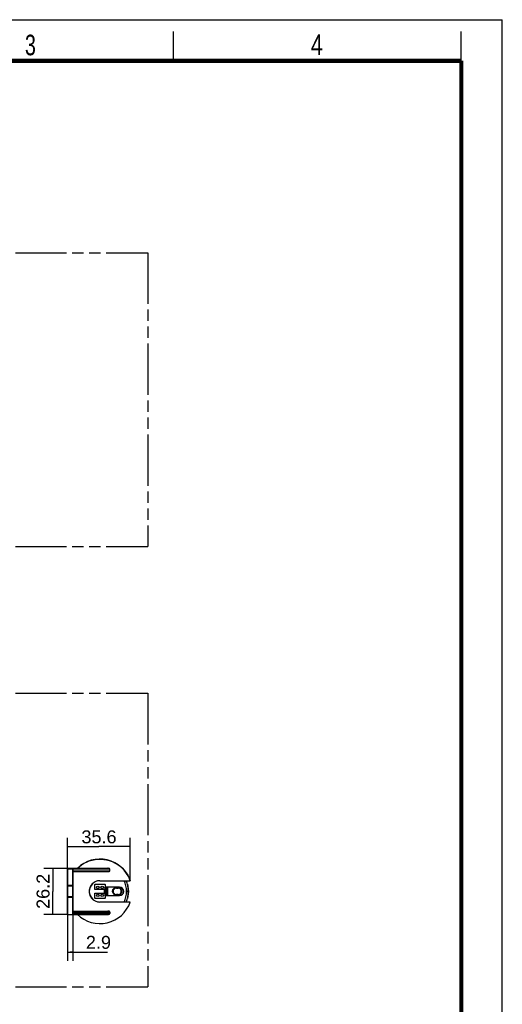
# Model space of a CAD drawing. Header units: millimetres. Extents: x 0 to 210, y 0 to 297.
# Tile 7 of 7: x 128 to 210, y 129 to 297. Entities that reach past the tile are written whole.
import ezdxf
from ezdxf.enums import TextEntityAlignment as Align

# ---------------------------------------------------------------- set-up
doc = ezdxf.new("R2010")
doc.units = ezdxf.units.MM
doc.header["$LTSCALE"] = 19.36
doc.linetypes.add('PHANTOM', pattern=[0.8, 0.45, -0.05, 0.1, -0.05, 0.1, -0.05])
doc.layers.get('0').update_dxf_attribs({"linetype": 'CONTINUOUS'})
doc.layers.add('DEFAULT_3', color=7, linetype='PHANTOM')
doc.layers.add('Z_DIM_2D', color=7, linetype='CONTINUOUS')
doc.styles.add('TEXTSTYLE_2', font='txt', dxfattribs={"width": 0.75})
doc.styles.add('TEXTSTYLE_3', font='helveticaneueltw1g-ltcn.otf')
doc.dimstyles.new('DIMSTYLE_2', dxfattribs={"dimtxt": 2.2, "dimasz": 3.5, "dimexe": 1.5, "dimexo": 0, "dimgap": 0.55, "dimtad": 1, "dimdec": 1, "dimlfac": 3.333333, "dimdsep": 46, "dimtxsty": 'TEXTSTYLE_3', "dimblk": '_FILLED', "dimblk1": '_FILLED', "dimblk2": '_FILLED', "dimcen": 0.09, "dimclrt": 5, "dimadec": 4, "dimazin": 2, "dimtp": 0.3, "dimtm": 0.3, "dimtfac": 1, "dimtdec": 1, "dimtofl": 0, "dimtmove": 0, "dimatfit": 3, "dimldrblk": '_FILLED', "dimfxl": 0, "dimtolj": 1, "dimarcsym": 0})
doc.dimstyles.new('DIMSTYLE_3', dxfattribs={"dimtxt": 2.2, "dimasz": 3.5, "dimexe": 1.5, "dimexo": 0, "dimgap": 0.55, "dimtad": 1, "dimdec": 4, "dimlfac": 3.333333, "dimdsep": 46, "dimtxsty": 'TEXTSTYLE_3', "dimblk": '_FILLED', "dimblk1": '_FILLED', "dimblk2": '_FILLED', "dimcen": 0.09, "dimclrt": 5, "dimadec": 4, "dimazin": 2, "dimtp": 0.1, "dimtm": 0.1, "dimtfac": 1, "dimtdec": 4, "dimtofl": 0, "dimtmove": 0, "dimatfit": 3, "dimldrblk": '_FILLED', "dimfxl": 0, "dimtolj": 1, "dimarcsym": 0})
doc.dimstyles.new('DIMSTYLE_4', dxfattribs={"dimtxt": 2.2, "dimasz": 3.5, "dimexe": 1.5, "dimexo": 0, "dimgap": 0.55, "dimtad": 1, "dimdec": 1, "dimlfac": 3.333333, "dimdsep": 46, "dimtxsty": 'TEXTSTYLE_3', "dimblk": '_FILLED', "dimblk1": '_FILLED', "dimblk2": '_FILLED', "dimcen": 0.09, "dimclrt": 5, "dimadec": 4, "dimazin": 2, "dimtp": 0.2, "dimtm": 0.2, "dimtfac": 1, "dimtdec": 1, "dimtofl": 0, "dimtmove": 0, "dimatfit": 3, "dimldrblk": '_FILLED', "dimfxl": 0, "dimtolj": 1, "dimarcsym": 0})

# ---------------------------------------------------------------- blocks, each defined once
blk = doc.blocks.new('*D8')
at = {"layer": 'Z_DIM_2D', "color": 2, "linetype": 'Continuous', "transparency": 16777216}
for p, q in [((135.96, 152.51), (135.96, 136.76)), ((136.83, 152.51), (136.83, 136.76)), ((135.96, 138.26), (136.4, 138.26)), ((136.83, 138.26), (136.4, 138.26)), ((136.4, 138.26), (142.76, 138.26))]:
    blk.add_line(p, q, dxfattribs=at)
at = {"layer": 'Z_DIM_2D', "color": 5, "linetype": 'Continuous', "transparency": 16777216, "style": 'TEXTSTYLE_3'}
blk.add_text('2.9', height=2.2, dxfattribs=at).set_placement((139.07, 138.81))
blk = doc.blocks.new('_FILLED')
at = {"color": 0, "linetype": 'ByBlock'}
blk.add_solid([(0, 0), (-1, 0.125), (-1, -0.125)], dxfattribs=at)
blk = doc.blocks.new('_NONE')
blk = doc.blocks.new('*D9')
at = {"layer": 'Z_DIM_2D', "color": 2, "linetype": 'Continuous', "transparency": 16777216}
for p, q in [((135.96, 152.51), (131.92, 152.51)), ((133.42, 152.51), (133.42, 148.59)), ((133.42, 144.67), (133.42, 148.59)), ((135.96, 144.67), (131.92, 144.67))]:
    blk.add_line(p, q, dxfattribs=at)
at = {"layer": 'Z_DIM_2D', "color": 5, "linetype": 'Continuous', "transparency": 16777216, "style": 'TEXTSTYLE_3'}
blk.add_text('26.2', height=2.2, rotation=90, dxfattribs=at).set_placement((132.87, 148.59), align=Align.CENTER)
blk = doc.blocks.new('*D10')
at = {"layer": 'Z_DIM_2D', "color": 2, "linetype": 'Continuous', "transparency": 16777216}
for p, q in [((135.96, 152.36), (135.96, 157.72)), ((146.63, 150.41), (146.63, 157.72)), ((135.96, 156.22), (141.3, 156.22)), ((146.63, 156.22), (141.3, 156.22))]:
    blk.add_line(p, q, dxfattribs=at)
at = {"layer": 'Z_DIM_2D', "color": 5, "linetype": 'Continuous', "transparency": 16777216, "style": 'TEXTSTYLE_3'}
blk.add_text('35.6', height=2.2, dxfattribs=at).set_placement((141.3, 156.77), align=Align.CENTER)

msp = doc.modelspace()

# ---------------------------------------------------------------- linework, layer by layer
at = {"color": 2, "linetype": 'Continuous'}
for p, q in [((0, 297), (210, 297)), ((210, 0), (210, 297)), ((154, 290), (154, 295)), ((203, 290), (203, 295)), ((137.611449, 152.514472), (137.952949, 152.823849)), ((146.149693, 149.791972), (146.233176, 149.397342)), ((139.643363, 148.771748), (139.634947, 148.558219)), ((146.233303, 147.787272), (146.149693, 147.391972))]:
    msp.add_line(p, q, dxfattribs=at)
at = {"color": 6, "linetype": 'Continuous'}
for p, q in [((135.962555, 144.669472), (135.962555, 152.514472)), ((136.832555, 144.669472), (136.832555, 152.514472)), ((136.832555, 152.514472), (142.833341, 152.514472)), ((136.832555, 151.959472), (142.833341, 151.959472)), ((143.162555, 152.109472), (143.162555, 152.364472)), ((136.832555, 149.491972), (135.962555, 149.491972)), ((141.452555, 150.409972), (146.632803, 150.409972)), ((146.125194, 149.791972), (146.149693, 149.791972)), ((146.632803, 146.773972), (141.452555, 146.773972)), ((146.149693, 147.391972), (146.125194, 147.391972)), ((135.962555, 144.669472), (142.833341, 144.669472)), ((136.832555, 145.224472), (142.833341, 145.224472)), ((143.162555, 145.074472), (143.162555, 144.819472))]:
    msp.add_line(p, q, dxfattribs=at)
at = {"color": 9, "linetype": 'Continuous'}
for p, q in [((135.962555, 152.514472), (136.832555, 152.514472)), ((143.162555, 152.364472), (135.962555, 152.364472)), ((136.832555, 152.109472), (143.162555, 152.109472)), ((135.962555, 149.641972), (136.832555, 149.641972)), ((142.294299, 149.304472), (142.294299, 147.879472)), ((142.409532, 147.879472), (142.409532, 149.304472)), ((142.619578, 147.879472), (142.619578, 149.304472)), ((142.734811, 149.304472), (142.734811, 147.879472)), ((144.254555, 149.235895), (144.554555, 149.235895)), ((144.254555, 149.131972), (144.254555, 149.235895)), ((144.554555, 149.131972), (144.554555, 149.235895)), ((135.962555, 147.691972), (136.832555, 147.691972)), ((136.832555, 147.541972), (135.962555, 147.541972)), ((144.554555, 149.183933), (144.254555, 149.183933)), ((144.254555, 149.131972), (144.554555, 149.131972)), ((144.554555, 148.051972), (144.254555, 148.051972)), ((144.254555, 147.948049), (144.254555, 148.051972)), ((144.254555, 148.00001), (144.554555, 148.00001)), ((144.554555, 147.948049), (144.254555, 147.948049)), ((144.554555, 147.948049), (144.554555, 148.051972)), ((146.282542, 148.591972), (145.982555, 148.591972)), ((143.162555, 145.074472), (136.832555, 145.074472)), ((143.162555, 144.819472), (136.832555, 144.819472))]:
    msp.add_line(p, q, dxfattribs=at)
at = {"color": 7, "linetype": 'Continuous'}
for p, q in [((140.564555, 148.891972), (140.564555, 149.731972)), ((140.624555, 149.791972), (142.304555, 149.791972)), ((144.809555, 149.304472), (142.294299, 149.304472)), ((142.364555, 149.731972), (142.364555, 149.304472)), ((142.214555, 148.891972), (140.564555, 148.891972)), ((140.564555, 147.451972), (140.564555, 148.291972)), ((140.564555, 148.291972), (142.214555, 148.291972)), ((142.214555, 148.291972), (142.214555, 148.891972)), ((142.294299, 147.879472), (144.809555, 147.879472)), ((142.364555, 147.879472), (142.364555, 147.451972)), ((145.514555, 148.584472), (145.514555, 148.599472)), ((142.304555, 147.391972), (140.624555, 147.391972))]:
    msp.add_line(p, q, dxfattribs=at)
at = {"color": 7, "linetype": 'Continuous', "const_width": 0.7}
for points in [[(7, 290), (203, 290)], [(203, 7), (203, 290)]]:
    msp.add_lwpolyline(points, dxfattribs=at)
at = {"color": 2, "linetype": 'Continuous'}
for points in [[(137.952949, 152.823849), (138.327992, 153.106029), (138.73783, 153.363465), (139.178708, 153.588793), (139.652129, 153.776971), (140.143566, 153.923481), (140.64114, 154.020959), (141.138419, 154.072899)], [(141.138419, 154.072899), (141.622126, 154.079991), (142.100915, 154.043286), (142.581938, 153.964079), (143.05642, 153.842338), (143.517457, 153.679226), (143.966599, 153.472462), (144.404747, 153.220789), (144.826944, 152.922309), (145.234155, 152.569204), (145.609525, 152.177976), (145.935141, 151.760935), (146.215142, 151.322829)], [(146.215142, 151.322829), (146.447467, 150.873614), (146.632803, 150.409972)], [(141.061578, 150.367613), (140.853905, 150.306959), (140.652441, 150.22442), (140.473747, 150.124396), (140.311133, 150.006987), (140.162887, 149.873421), (140.030633, 149.724712), (139.915191, 149.563052), (139.817262, 149.38614), (139.736346, 149.189309), (139.676862, 148.981846), (139.643363, 148.771748)], [(141.452555, 150.409972), (141.259336, 150.401397), (141.061578, 150.367613)], [(146.233282, 149.39684), (146.283435, 148.997536), (146.300123, 148.592696)], [(139.634947, 148.558219), (139.651877, 148.342093), (139.695212, 148.126469), (139.76616, 147.913259), (139.86454, 147.706861), (139.991645, 147.510564), (140.144263, 147.329611), (140.317121, 147.170511), (140.517696, 147.032764), (140.764678, 146.914264), (141.019156, 146.826326)], [(146.300153, 148.591972), (146.283435, 148.186407), (146.233303, 147.787272)], [(141.019156, 146.826326), (141.244363, 146.780888), (141.452555, 146.773972)]]:
    msp.add_lwpolyline(points, dxfattribs=at)
at = {"color": 6, "linetype": 'Continuous'}
for points in [[(143.162555, 152.364472), (143.161954, 152.374038), (143.159799, 152.383841), (143.156078, 152.393988), (143.150824, 152.404157), (143.144045, 152.414053), (143.135803, 152.423701), (143.126131, 152.433047), (143.115123, 152.442037), (143.102883, 152.450598), (143.089419, 152.45874), (143.074776, 152.46645), (143.058949, 152.473712), (143.041949, 152.480517), (143.023767, 152.486832), (143.004405, 152.492636), (142.983835, 152.497881), (142.962048, 152.502539), (142.938996, 152.506537), (142.914642, 152.509833), (142.888943, 152.512317), (142.861836, 152.513847), (142.833341, 152.514472)], [(142.833341, 151.959472), (142.861831, 151.960095), (142.888937, 151.961626), (142.91464, 151.96411), (142.938999, 151.967407), (142.962058, 151.971406), (142.983851, 151.976065), (143.004425, 151.981313), (143.023792, 151.987119), (143.041976, 151.993436), (143.058976, 152.000243), (143.074803, 152.007507), (143.089443, 152.015217), (143.102899, 152.023355), (143.11513, 152.031912), (143.12613, 152.040896), (143.135796, 152.050234), (143.144032, 152.059871), (143.150809, 152.069762), (143.156073, 152.079951), (143.159803, 152.090118), (143.161959, 152.09992), (143.162555, 152.109472)], [(143.162555, 145.074472), (143.161954, 145.084038), (143.159799, 145.093841), (143.156078, 145.103988), (143.150824, 145.114157), (143.144045, 145.124053), (143.135803, 145.133701), (143.126131, 145.143047), (143.115123, 145.152037), (143.102883, 145.160598), (143.089419, 145.16874), (143.074776, 145.17645), (143.058949, 145.183712), (143.041949, 145.190517), (143.023767, 145.196832), (143.004405, 145.202636), (142.983835, 145.207881), (142.962048, 145.212539), (142.938996, 145.216537), (142.914642, 145.219833), (142.888943, 145.222317), (142.861836, 145.223847), (142.833341, 145.224472)], [(142.833341, 144.669472), (142.861831, 144.670095), (142.888937, 144.671626), (142.91464, 144.67411), (142.938999, 144.677407), (142.962058, 144.681406), (142.983851, 144.686065), (143.004425, 144.691313), (143.023792, 144.697119), (143.041976, 144.703436), (143.058976, 144.710243), (143.074803, 144.717507), (143.089443, 144.725217), (143.102899, 144.733355), (143.11513, 144.741912), (143.12613, 144.750896), (143.135796, 144.760234), (143.144032, 144.769871), (143.150809, 144.779762), (143.156073, 144.789951), (143.159803, 144.800118), (143.161959, 144.80992), (143.162555, 144.819472)]]:
    msp.add_lwpolyline(points, dxfattribs=at)
at = {"color": 9, "linetype": 'Continuous'}
for points in [[(144.254555, 147.948049), (144.157112, 147.955472), (144.06373, 147.976945), (143.973558, 148.012743), (143.889152, 148.062042), (143.812084, 148.124313), (143.744463, 148.198957), (143.688098, 148.286513), (143.645461, 148.383044), (143.619829, 148.48633), (143.6106, 148.591763), (143.618888, 148.694389), (143.642822, 148.793024), (143.681157, 148.885138), (143.733135, 148.969808), (143.798089, 149.045887), (143.874493, 149.111513), (143.961896, 149.164993), (144.056399, 149.204665), (144.153446, 149.22802), (144.254555, 149.235895)], [(144.554555, 149.235895), (144.651998, 149.228471), (144.74538, 149.206998), (144.835552, 149.1712), (144.919957, 149.121901), (144.997025, 149.05963), (145.064646, 148.984986), (145.121012, 148.89743), (145.163649, 148.800899), (145.189281, 148.697613), (145.19851, 148.592181), (145.190222, 148.489554), (145.166288, 148.390919), (145.127952, 148.298805), (145.075975, 148.214135), (145.011021, 148.138056), (144.934617, 148.072431), (144.847214, 148.01895), (144.752711, 147.979278), (144.655664, 147.955923), (144.554555, 147.948049)]]:
    msp.add_lwpolyline(points, dxfattribs=at)
at = {"color": 7, "linetype": 'Continuous'}
for centre in [(141.089555, 149.266972), (141.839555, 149.266972), (141.089555, 147.916972), (141.839555, 147.916972)]:
    msp.add_circle(centre, 0.225, dxfattribs=at)
at = {"color": 2, "linetype": 'Continuous'}
for radius, start, end in [(5.49, 19.33844136, 134.39932893), (1.818, 90, 270), (4.848, 345.66891201, 14.33108799)]:
    msp.add_arc((141.452555, 148.591972), radius, start, end, dxfattribs=at)
at = {"color": 7, "linetype": 'Continuous'}
for centre, radius, start, end in [((140.624555, 149.731972), 0.06, 90, 180), ((142.304555, 149.731972), 0.06, 0, 90), ((144.809555, 148.599472), 0.705, 0, 90), ((141.452555, 148.591972), 4.829988, 337.8826121, 22.11732945), ((144.809555, 148.584472), 0.705, 270, 360), ((140.624555, 147.451972), 0.06, 180, 270), ((142.304555, 147.451972), 0.06, 270, 360)]:
    msp.add_arc(centre, radius, start, end, dxfattribs=at)
at = {"color": 9, "linetype": 'Continuous'}
for centre, radius, start, end in [((141.452555, 148.591972), 4.529904, 336.32104857, 23.66969699), ((144.254555, 148.591972), 0.591971, 90, 270), ((144.254555, 148.591972), 0.539993, 89.99998757, 270.00001085), ((144.554555, 148.591972), 0.591971, 270, 90), ((144.554555, 148.591972), 0.539993, 269.99998757, 90.00001085)]:
    msp.add_arc(centre, radius, start, end, dxfattribs=at)
at = {"color": 6, "linetype": 'Continuous'}
msp.add_arc((141.452555, 148.591972), 5.49, 225.60067107, 340.66155864, dxfattribs=at)
at = {"layer": 'DEFAULT_3', "color": 7, "linetype": 'PHANTOM'}
for p, q in [((49.609248, 257.330336), (149.609248, 257.330336)), ((149.609248, 257.330336), (149.609248, 207.330336)), ((49.609248, 207.330336), (149.609248, 207.330336)), ((49.609248, 182.330336), (149.609248, 182.330336)), ((149.609248, 182.330336), (149.609248, 132.330336)), ((49.609248, 132.330336), (149.609248, 132.330336))]:
    msp.add_line(p, q, dxfattribs=at)

# ---------------------------------------------------------------- texts
at = {"color": 5, "linetype": 'Continuous', "style": 'TEXTSTYLE_2'}
for s, width, p in [('3', 0.714286, (128.683914, 290.942865)), ('4', 0.785714, (177.383142, 290.991055))]:
    msp.add_text(s, height=3.5, dxfattribs=dict(at, width=width)).set_placement(p)

# ---------------------------------------------------------------- dimensions: what is measured, and where the dimension line sits
at = {"layer": 'Z_DIM_2D', "color": 2, "linetype": 'Continuous'}
for base, p1, p2, dimstyle, picture, middle in [((146.632803, 156.222118), (135.962555, 152.364472), (146.632803, 150.409972), 'DIMSTYLE_2', '*D10', (141.29768, 156.222118)), ((136.832555, 138.256734), (135.962555, 152.514472), (136.832555, 152.514472), 'DIMSTYLE_3', '*D8', (140.925678, 138.256734))]:
    dim = msp.add_linear_dim(base=base, p1=p1, p2=p2, dimstyle=dimstyle, override={"dimblk1": 'NONE', "dimblk2": 'NONE', "dimsah": 1}, dxfattribs=at)
    dim.commit()
    dim.dimension.update_dxf_attribs({"geometry": picture, "text_midpoint": middle, "dimtype": 160})
dim = msp.add_linear_dim(base=(133.4175817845, 144.6694715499), p1=(135.9625548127, 152.5144715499), p2=(135.9625548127, 144.6694715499), angle=270, dimstyle='DIMSTYLE_4', override={"dimblk1": 'NONE', "dimblk2": 'NONE', "dimsah": 1}, dxfattribs=at)
dim.commit()
dim.dimension.update_dxf_attribs({"geometry": '*D9', "text_midpoint": (133.4175817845, 148.5878686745), "dimtype": 160})

doc.saveas('drawing.dxf')
